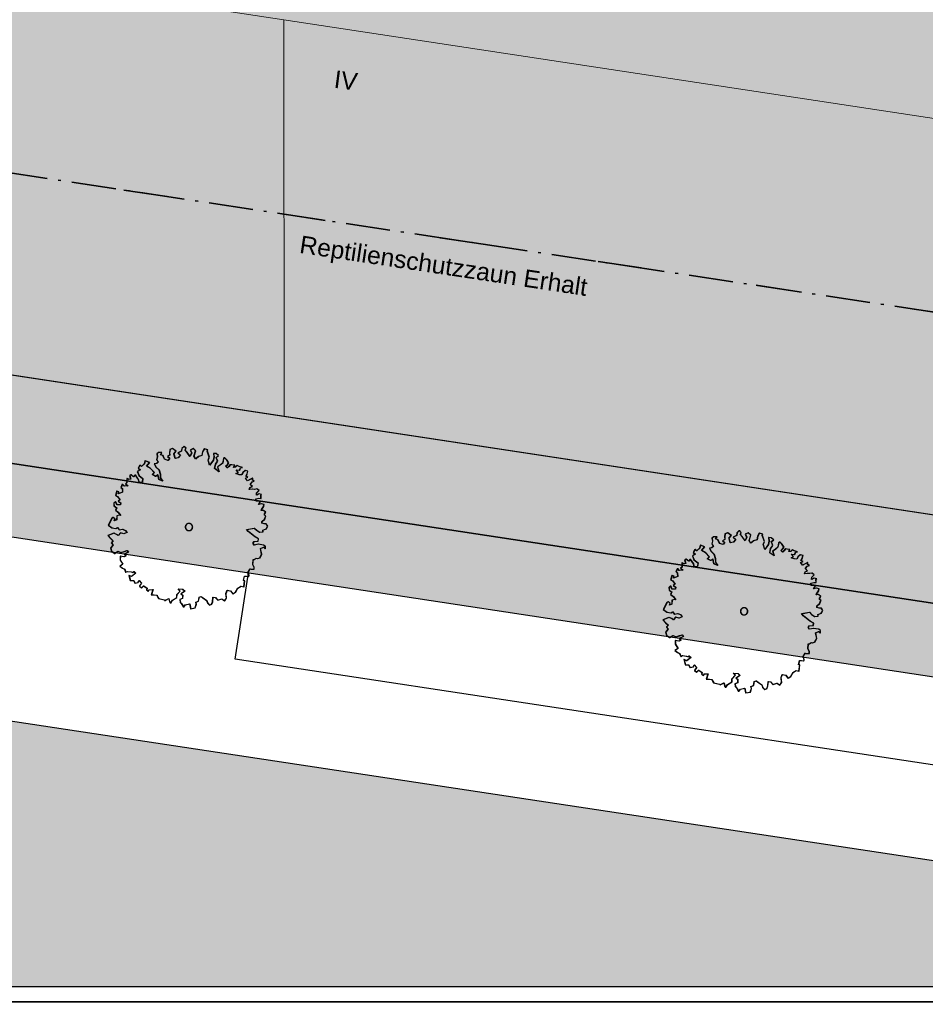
# Model space of a CAD drawing. Header units: metres. Extents: x -5203299 to 2078834, y 245743 to 5817682.
# Tile 228 of 256: x 366398 to 366429, y 5814224 to 5814258. Entities that reach past the tile are written whole.
import ezdxf

# ---------------------------------------------------------------- set-up
doc = ezdxf.new("R2010")
doc.units = ezdxf.units.M
doc.header["$LTSCALE"] = 0.5
doc.linetypes.add('grob-A0TUTQFOZ9', pattern=[11, 3, -8])
doc.linetypes.add('ISO-10 Strichpunktlinie', pattern=[4.699, 3.048, -0.762, 0.127, -0.762])
for name, color, linetype, lineweight in [('01.01_Text-Beschriftung Geschosse', 7, 'Continuous', 25), ('02.00_Gebäude-Dachlinien Neubau etc', 7, 'Continuous', 9), ('02.02_Nutzung. Gebäude-Gewerbe Neubau', 7, 'Continuous', 9), ('2D-Schatten', 7, 'Continuous', 5), ('30 -39 Baustelle- Fläche', 7, 'Continuous', 15), ('99.04_Erschließung_VP-S-Borde-Kantenstein', 7, 'Continuous', 25), ('CS_XREF_Straßenpl-Bäume', 7, 'Continuous', 25), ('Keine', 7, 'Continuous', 9)]:
    doc.layers.add(name, color=color, linetype=linetype, lineweight=lineweight)
for name, color, linetype, lineweight, true_color in [('30 -34 Innenwände- 4 Türen_Fenster', 7, 'Continuous', 15, 0x9955ff), ('99.04_Erschließung_VP-S-Borde-Begrenzungslinie-Parkstände', 1, 'Continuous', 25, 0xff0000), ('99.04_Erschließung_VP-S-Farben-Gehweg-Betonsteinpflaster', 7, 'Continuous', 25, 0xffd6a8), ('99.04_Erschließung_VP-S-Farben-Grünflächen', 7, 'Continuous', 25, 0xc2e687), ('99.04_Erschließung_VP-S-Farben-Mulde', 7, 'Continuous', 25, 0xa8ffff), ('99.04_Gleisplanung VP 02_23-EB-1236R-A-FAHRKANTE', 150, 'Continuous', 35, 0x007fff), ('S-Baum', 7, 'Continuous', 25, 0x4c994c)]:
    doc.layers.add(name, color=color, linetype=linetype, lineweight=lineweight, true_color=true_color)
doc.styles.add('Arial', font='arial.ttf')

# ---------------------------------------------------------------- blocks, each defined once
blk = doc.blocks.new('Gruppe-13')
at = {"layer": 'S-Baum', "flags": 128}
blk.add_lwpolyline([(366425.884, 5814237.619), (366425.817, 5814237.621), (366425.738, 5814237.643), (366425.74, 5814237.691), (366425.83, 5814237.776), (366425.874, 5814237.89), (366425.826, 5814237.912), (366425.828, 5814237.96), (366425.867, 5814238.018), (366425.793, 5814238.08), (366425.713, 5814238.071), (366425.726, 5814238.111), (366425.797, 5814238.216), (366425.808, 5814238.283), (366425.721, 5814238.306), (366425.624, 5814238.281), (366425.684, 5814238.386), (366425.54, 5814238.4), (366425.532, 5814238.479), (366425.631, 5814238.496), (366425.707, 5814238.493), (366425.703, 5814238.601), (366425.723, 5814238.628), (366425.636, 5814238.651), (366425.556, 5814238.606), (366425.558, 5814238.682), (366425.64, 5814238.758), (366425.563, 5814238.821), (366425.483, 5814238.803), (366425.407, 5814238.806), (366425.307, 5814238.798), (366425.33, 5814238.868), (366425.41, 5814238.902), (366425.333, 5814238.975), (366425.404, 5814239.061), (366425.473, 5814239.087), (366425.417, 5814239.117), (366425.42, 5814239.185), (366425.33, 5814239.14), (366425.241, 5814239.095), (366425.173, 5814239.185), (366425.254, 5814239.221), (366425.187, 5814239.252), (366425.23, 5814239.338), (366425.252, 5814239.425), (366425.165, 5814239.448), (366425.084, 5814239.383), (366425.042, 5814239.305), (366424.954, 5814239.308), (366424.848, 5814239.351), (366424.928, 5814239.388), (366424.852, 5814239.47), (366424.971, 5814239.466), (366425.002, 5814239.541), (366425.062, 5814239.559), (366424.955, 5814239.594), (366424.885, 5814239.624), (366424.827, 5814239.567), (366424.767, 5814239.56), (366424.798, 5814239.636), (366424.702, 5814239.65), (366424.643, 5814239.652), (366424.601, 5814239.594), (366424.552, 5814239.548), (366424.494, 5814239.598), (366424.555, 5814239.655), (366424.597, 5814239.713), (366424.532, 5814239.812), (366424.448, 5814239.902), (366424.415, 5814239.864), (366424.39, 5814239.709), (366424.3, 5814239.633), (366424.21, 5814239.579), (366424.264, 5814239.411), (366424.112, 5814239.523), (366424.145, 5814239.669), (366424.217, 5814239.774), (366424.165, 5814239.903), (366424.243, 5814239.969), (366424.158, 5814240.039), (366424.07, 5814240.042), (366424.086, 5814239.926), (366424.062, 5814239.808), (366423.941, 5814239.637), (366423.887, 5814239.814), (366423.93, 5814239.911), (366423.858, 5814240.118), (366423.871, 5814240.165), (366423.753, 5814240.2), (366423.693, 5814240.095), (366423.669, 5814239.968), (366423.56, 5814239.932), (366423.458, 5814239.848), (366423.402, 5814239.949), (366423.459, 5814240.131), (366423.374, 5814240.213), (366423.273, 5814240.157), (366423.318, 5814240.059), (366423.266, 5814239.934), (366423.163, 5814240.082), (366423.098, 5814240.155), (366423.128, 5814240.221), (366423.062, 5814240.283), (366422.983, 5814240.207), (366422.969, 5814240.119), (366422.851, 5814240.064), (366422.936, 5814239.982), (366422.854, 5814239.888), (366422.757, 5814239.863), (366422.715, 5814240.017), (366422.711, 5814240.021), (366422.785, 5814240.114), (366422.661, 5814240.206), (366422.572, 5814240.172), (366422.557, 5814240.065), (366422.565, 5814239.977), (366422.493, 5814239.929), (366422.562, 5814239.879), (366422.508, 5814239.801), (366422.385, 5814239.836), (366422.33, 5814239.966), (366422.252, 5814239.997), (366422.294, 5814240.074), (366422.178, 5814240.067), (366422.125, 5814240.021), (366422.142, 5814239.921), (366422.119, 5814239.834), (366422.167, 5814239.736), (366422.114, 5814239.69), (366422.037, 5814239.681), (366422.09, 5814239.572), (366422.194, 5814239.472), (366422.24, 5814239.324), (366422.244, 5814239.196), (366422.32, 5814239.086), (366422.194, 5814239.138), (366422.16, 5814239.307), (366422.079, 5814239.25), (366421.965, 5814239.313), (366422.036, 5814239.379), (366421.904, 5814239.519), (366421.771, 5814239.603), (366421.872, 5814239.727), (366421.718, 5814239.78), (366421.695, 5814239.684), (366421.593, 5814239.589), (366421.538, 5814239.639), (366421.483, 5814239.533), (366421.552, 5814239.474), (366421.451, 5814239.418), (366421.506, 5814239.281), (366421.638, 5814239.177), (366421.625, 5814239.05), (366421.517, 5814239.034), (366421.49, 5814239.143), (366421.379, 5814239.305), (366421.317, 5814239.236), (366421.232, 5814239.298), (366421.183, 5814239.28), (366421.218, 5814239.152), (366421.159, 5814239.145), (366421.092, 5814239.176), (366421.089, 5814239.108), (366421.087, 5814239.029), (366421.046, 5814238.994), (366421.131, 5814238.923), (366421.003, 5814238.907), (366420.938, 5814238.977), (366420.886, 5814238.872), (366420.933, 5814238.83), (366420.94, 5814238.703), (366420.799, 5814238.648), (366420.813, 5814238.719), (366420.743, 5814238.738), (366420.701, 5814238.595), (366420.768, 5814238.553), (366420.852, 5814238.443), (366420.791, 5814238.397), (366420.877, 5814238.343), (366420.866, 5814238.267), (366420.747, 5814238.271), (366420.703, 5814238.38), (366420.641, 5814238.323), (366420.649, 5814238.235), (366420.735, 5814238.172), (366420.704, 5814238.086), (366420.789, 5814238.015), (366420.873, 5814237.905), (366420.845, 5814237.917), (366420.745, 5814237.889), (366420.741, 5814237.753), (366420.66, 5814237.717), (366420.682, 5814237.784), (366420.616, 5814237.834), (366420.576, 5814237.807), (366420.451, 5814237.568), (366420.576, 5814237.476), (366420.711, 5814237.46), (366420.771, 5814237.489), (366420.825, 5814237.408), (366420.945, 5814237.432), (366421.04, 5814237.392), (366421.097, 5814237.32), (366420.988, 5814237.275), (366420.873, 5814237.308), (366420.79, 5814237.214), (366420.732, 5814237.256), (366420.646, 5814237.298), (366420.439, 5814237.215), (366420.532, 5814237.115), (366420.617, 5814237.033), (366420.558, 5814236.967), (366420.613, 5814236.898), (366420.532, 5814236.784), (366420.557, 5814236.685), (366420.671, 5814236.601), (366420.781, 5814236.677), (366420.886, 5814236.625), (366421.007, 5814236.669), (366421.095, 5814236.695), (366421.142, 5814236.636), (366421.004, 5814236.573), (366421.061, 5814236.512), (366420.989, 5814236.483), (366420.865, 5814236.507), (366420.861, 5814236.372), (366420.952, 5814236.233), (366420.854, 5814236.157), (366420.939, 5814236.094), (366421.014, 5814236.055), (366421.05, 5814235.955), (366421.111, 5814235.981), (366421.237, 5814235.96), (366421.305, 5814235.946), (366421.334, 5814235.974), (366421.4, 5814235.915), (366421.249, 5814235.801), (366421.163, 5814235.844), (366421.208, 5814235.667), (366421.324, 5814235.663), (366421.369, 5814235.573), (366421.477, 5814235.598), (366421.51, 5814235.665), (366421.595, 5814235.574), (366421.524, 5814235.48), (366421.524, 5814235.469), (366421.598, 5814235.41), (366421.668, 5814235.484), (366421.785, 5814235.404), (366421.771, 5814235.345), (366421.829, 5814235.295), (366421.859, 5814235.35), (366421.987, 5814235.357), (366421.932, 5814235.172), (366422.029, 5814235.169), (366422.128, 5814235.166), (366422.145, 5814235.109), (366422.183, 5814235.048), (366422.231, 5814235.035), (366422.385, 5814235.001), (366422.404, 5814234.973), (366422.424, 5814234.992), (366422.534, 5814235.045), (366422.558, 5814234.936), (366422.596, 5814234.887), (366422.659, 5814234.992), (366422.81, 5814235.086), (366422.813, 5814235.182), (366422.925, 5814235.306), (366422.856, 5814235.376), (366423.015, 5814235.371), (366423.089, 5814235.3), (366422.95, 5814235.206), (366423.008, 5814235.167), (366423.004, 5814235.048), (366422.915, 5814235.012), (366422.928, 5814234.915), (366422.967, 5814234.874), (366423.042, 5814234.744), (366423.104, 5814234.83), (366423.249, 5814234.865), (366423.283, 5814234.697), (366423.44, 5814234.722), (366423.484, 5814234.848), (366423.466, 5814234.917), (366423.555, 5814234.953), (366423.58, 5814235.097), (366423.648, 5814235.114), (366423.707, 5814235.073), (366423.839, 5814234.98), (366423.867, 5814234.883), (366423.933, 5814234.822), (366424.013, 5814234.85), (366424.044, 5814234.937), (366424.058, 5814235.092), (366424.137, 5814235.078), (366424.222, 5814234.987), (366424.359, 5814235.034), (366424.456, 5814234.971), (366424.518, 5814235.056), (366424.504, 5814235.224), (366424.545, 5814235.33), (366424.663, 5814235.306), (366424.736, 5814235.205), (366424.837, 5814235.261), (366424.909, 5814235.405), (366425.019, 5814235.469), (366425.117, 5814235.446), (366425.144, 5814235.66), (366425.105, 5814235.67), (366425.138, 5814235.816), (366425.198, 5814235.814), (366425.274, 5814235.803), (366425.295, 5814235.831), (366425.295, 5814235.839), (366425.262, 5814235.948), (366425.334, 5814236.064), (366425.37, 5814236.052), (366425.469, 5814236.06), (366425.471, 5814236.119), (366425.427, 5814236.217), (366425.441, 5814236.392), (366425.472, 5814236.391), (366425.542, 5814236.436), (366425.589, 5814236.426), (366425.669, 5814236.452), (366425.73, 5814236.577), (366425.689, 5814236.765), (366425.798, 5814236.81), (366425.855, 5814236.759), (366425.858, 5814236.847), (366425.792, 5814236.889), (366425.614, 5814236.915), (366425.478, 5814236.888), (366425.432, 5814236.949), (366425.473, 5814237.007), (366425.609, 5814237.022), (366425.621, 5814237.098), (366425.498, 5814237.17), (366425.27, 5814237.356), (366425.213, 5814237.426), (366425.478, 5814237.474), (366425.554, 5814237.395), (366425.66, 5814237.332), (366425.776, 5814237.339), (366425.769, 5814237.396), (366425.769, 5814237.396), (366425.887, 5814237.44), (366425.938, 5814237.538)], close=True, dxfattribs=at)
at = {"layer": 'S-Baum'}
blk.add_rational_spline([(366423.196, 5814237.388), (366422.958, 5814237.451), (366423.022, 5814237.689), (366423.259, 5814237.625), (366423.497, 5814237.562), (366423.434, 5814237.324), (366423.196, 5814237.388)], [1, 0.333333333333, 0.333333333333, 1, 0.333333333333, 0.333333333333, 1], degree=3, knots=[0, 0, 0, 0, 0.5, 0.5, 0.5, 1, 1, 1, 1], dxfattribs=at)
blk = doc.blocks.new('Gruppe-14')
at = {"layer": 'S-Baum', "flags": 128}
blk.add_lwpolyline([(366406.782, 5814240.519), (366406.714, 5814240.521), (366406.636, 5814240.544), (366406.637, 5814240.592), (366406.728, 5814240.676), (366406.771, 5814240.791), (366406.724, 5814240.812), (366406.726, 5814240.86), (366406.764, 5814240.918), (366406.69, 5814240.98), (366406.611, 5814240.972), (366406.623, 5814241.011), (366406.695, 5814241.116), (366406.705, 5814241.183), (366406.619, 5814241.206), (366406.521, 5814241.181), (366406.582, 5814241.287), (366406.438, 5814241.3), (366406.429, 5814241.38), (366406.529, 5814241.396), (366406.605, 5814241.393), (366406.6, 5814241.501), (366406.621, 5814241.529), (366406.534, 5814241.551), (366406.453, 5814241.506), (366406.456, 5814241.582), (366406.538, 5814241.659), (366406.46, 5814241.721), (366406.381, 5814241.704), (366406.304, 5814241.706), (366406.205, 5814241.698), (366406.227, 5814241.768), (366406.308, 5814241.802), (366406.231, 5814241.876), (366406.302, 5814241.961), (366406.37, 5814241.987), (366406.315, 5814242.017), (366406.317, 5814242.085), (366406.228, 5814242.04), (366406.139, 5814241.995), (366406.071, 5814242.085), (366406.151, 5814242.122), (366406.085, 5814242.152), (366406.127, 5814242.239), (366406.15, 5814242.325), (366406.063, 5814242.348), (366405.981, 5814242.283), (366405.939, 5814242.205), (366405.852, 5814242.208), (366405.745, 5814242.251), (366405.826, 5814242.288), (366405.749, 5814242.37), (366405.868, 5814242.366), (366405.899, 5814242.441), (366405.959, 5814242.459), (366405.853, 5814242.494), (366405.783, 5814242.525), (366405.724, 5814242.467), (366405.665, 5814242.461), (366405.696, 5814242.536), (366405.6, 5814242.551), (366405.541, 5814242.553), (366405.499, 5814242.495), (366405.449, 5814242.448), (366405.392, 5814242.498), (366405.453, 5814242.556), (366405.495, 5814242.614), (366405.43, 5814242.712), (366405.345, 5814242.803), (366405.313, 5814242.764), (366405.288, 5814242.609), (366405.197, 5814242.533), (366405.108, 5814242.48), (366405.162, 5814242.311), (366405.01, 5814242.424), (366405.043, 5814242.57), (366405.114, 5814242.675), (366405.062, 5814242.804), (366405.141, 5814242.869), (366405.056, 5814242.94), (366404.968, 5814242.943), (366404.984, 5814242.826), (366404.96, 5814242.708), (366404.838, 5814242.537), (366404.785, 5814242.714), (366404.828, 5814242.812), (366404.755, 5814243.018), (366404.768, 5814243.065), (366404.651, 5814243.101), (366404.59, 5814242.995), (366404.566, 5814242.869), (366404.458, 5814242.833), (366404.356, 5814242.748), (366404.3, 5814242.849), (366404.357, 5814243.031), (366404.272, 5814243.113), (366404.171, 5814243.057), (366404.216, 5814242.96), (366404.163, 5814242.834), (366404.061, 5814242.982), (366403.995, 5814243.055), (366404.026, 5814243.122), (366403.96, 5814243.183), (366403.881, 5814243.107), (366403.867, 5814243.02), (366403.749, 5814242.964), (366403.834, 5814242.882), (366403.751, 5814242.789), (366403.654, 5814242.764), (366403.612, 5814242.918), (366403.609, 5814242.921), (366403.683, 5814243.015), (366403.558, 5814243.106), (366403.469, 5814243.073), (366403.454, 5814242.966), (366403.463, 5814242.878), (366403.39, 5814242.829), (366403.459, 5814242.779), (366403.406, 5814242.701), (366403.283, 5814242.737), (366403.228, 5814242.866), (366403.149, 5814242.897), (366403.192, 5814242.975), (366403.075, 5814242.967), (366403.023, 5814242.921), (366403.039, 5814242.821), (366403.016, 5814242.734), (366403.064, 5814242.637), (366403.012, 5814242.59), (366402.935, 5814242.582), (366402.988, 5814242.472), (366403.092, 5814242.373), (366403.138, 5814242.224), (366403.142, 5814242.096), (366403.218, 5814241.986), (366403.092, 5814242.039), (366403.058, 5814242.207), (366402.977, 5814242.15), (366402.863, 5814242.213), (366402.933, 5814242.279), (366402.802, 5814242.419), (366402.669, 5814242.503), (366402.769, 5814242.627), (366402.616, 5814242.68), (366402.592, 5814242.585), (366402.49, 5814242.489), (366402.435, 5814242.539), (366402.381, 5814242.433), (366402.45, 5814242.375), (366402.349, 5814242.319), (366402.403, 5814242.181), (366402.536, 5814242.077), (366402.523, 5814241.951), (366402.415, 5814241.934), (366402.387, 5814242.043), (366402.277, 5814242.205), (366402.215, 5814242.136), (366402.129, 5814242.199), (366402.081, 5814242.181), (366402.116, 5814242.052), (366402.056, 5814242.046), (366401.989, 5814242.076), (366401.987, 5814242.008), (366401.984, 5814241.929), (366401.944, 5814241.894), (366402.029, 5814241.823), (366401.901, 5814241.808), (366401.835, 5814241.878), (366401.784, 5814241.772), (366401.83, 5814241.731), (366401.837, 5814241.603), (366401.697, 5814241.549), (366401.711, 5814241.619), (366401.641, 5814241.638), (366401.599, 5814241.495), (366401.665, 5814241.453), (366401.749, 5814241.343), (366401.688, 5814241.297), (366401.774, 5814241.243), (366401.763, 5814241.167), (366401.645, 5814241.171), (366401.6, 5814241.28), (366401.539, 5814241.223), (366401.547, 5814241.135), (366401.633, 5814241.073), (366401.601, 5814240.986), (366401.687, 5814240.915), (366401.771, 5814240.805), (366401.743, 5814240.817), (366401.643, 5814240.789), (366401.638, 5814240.654), (366401.558, 5814240.617), (366401.58, 5814240.684), (366401.514, 5814240.734), (366401.473, 5814240.707), (366401.349, 5814240.468), (366401.473, 5814240.376), (366401.609, 5814240.36), (366401.669, 5814240.39), (366401.723, 5814240.308), (366401.842, 5814240.333), (366401.937, 5814240.293), (366401.994, 5814240.22), (366401.885, 5814240.176), (366401.77, 5814240.208), (366401.688, 5814240.114), (366401.63, 5814240.156), (366401.544, 5814240.199), (366401.337, 5814240.115), (366401.43, 5814240.016), (366401.515, 5814239.934), (366401.456, 5814239.868), (366401.51, 5814239.798), (366401.43, 5814239.685), (366401.455, 5814239.585), (366401.568, 5814239.502), (366401.678, 5814239.577), (366401.784, 5814239.526), (366401.904, 5814239.57), (366401.993, 5814239.595), (366402.039, 5814239.537), (366401.901, 5814239.474), (366401.958, 5814239.412), (366401.887, 5814239.383), (366401.763, 5814239.407), (366401.758, 5814239.272), (366401.85, 5814239.133), (366401.751, 5814239.057), (366401.837, 5814238.995), (366401.912, 5814238.955), (366401.948, 5814238.855), (366402.008, 5814238.881), (366402.135, 5814238.86), (366402.202, 5814238.847), (366402.232, 5814238.874), (366402.298, 5814238.815), (366402.147, 5814238.701), (366402.06, 5814238.744), (366402.105, 5814238.567), (366402.221, 5814238.563), (366402.266, 5814238.474), (366402.375, 5814238.498), (366402.408, 5814238.565), (366402.493, 5814238.475), (366402.422, 5814238.381), (366402.421, 5814238.369), (366402.496, 5814238.31), (366402.566, 5814238.384), (366402.682, 5814238.304), (366402.669, 5814238.245), (366402.727, 5814238.195), (366402.757, 5814238.251), (366402.884, 5814238.258), (366402.83, 5814238.073), (366402.926, 5814238.069), (366403.025, 5814238.066), (366403.043, 5814238.009), (366403.081, 5814237.948), (366403.128, 5814237.935), (366403.283, 5814237.902), (366403.302, 5814237.873), (366403.322, 5814237.892), (366403.431, 5814237.945), (366403.456, 5814237.836), (366403.494, 5814237.787), (366403.557, 5814237.892), (366403.707, 5814237.986), (366403.711, 5814238.082), (366403.822, 5814238.206), (366403.754, 5814238.276), (366403.912, 5814238.271), (366403.986, 5814238.2), (366403.847, 5814238.106), (366403.905, 5814238.067), (366403.901, 5814237.949), (366403.812, 5814237.912), (366403.826, 5814237.815), (366403.864, 5814237.775), (366403.939, 5814237.645), (366404.001, 5814237.73), (366404.147, 5814237.765), (366404.181, 5814237.597), (366404.337, 5814237.623), (366404.381, 5814237.748), (366404.364, 5814237.817), (366404.453, 5814237.854), (366404.478, 5814237.997), (366404.546, 5814238.015), (366404.604, 5814237.973), (366404.737, 5814237.881), (366404.765, 5814237.784), (366404.83, 5814237.722), (366404.911, 5814237.75), (366404.942, 5814237.837), (366404.956, 5814237.992), (366405.034, 5814237.978), (366405.119, 5814237.888), (366405.257, 5814237.934), (366405.353, 5814237.871), (366405.416, 5814237.957), (366405.402, 5814238.124), (366405.442, 5814238.23), (366405.56, 5814238.206), (366405.633, 5814238.105), (366405.734, 5814238.161), (366405.807, 5814238.306), (366405.917, 5814238.37), (366406.015, 5814238.347), (366406.042, 5814238.561), (366406.003, 5814238.571), (366406.036, 5814238.717), (366406.095, 5814238.715), (366406.171, 5814238.703), (366406.192, 5814238.731), (366406.192, 5814238.74), (366406.159, 5814238.848), (366406.231, 5814238.965), (366406.268, 5814238.952), (366406.367, 5814238.96), (366406.369, 5814239.019), (366406.324, 5814239.117), (366406.338, 5814239.292), (366406.37, 5814239.291), (366406.439, 5814239.337), (366406.487, 5814239.326), (366406.567, 5814239.352), (366406.628, 5814239.477), (366406.586, 5814239.665), (366406.695, 5814239.71), (366406.753, 5814239.66), (366406.756, 5814239.747), (366406.689, 5814239.789), (366406.512, 5814239.815), (366406.375, 5814239.789), (366406.329, 5814239.85), (366406.371, 5814239.908), (366406.507, 5814239.923), (366406.518, 5814239.999), (366406.396, 5814240.071), (366406.167, 5814240.257), (366406.11, 5814240.327), (366406.375, 5814240.374), (366406.452, 5814240.295), (366406.557, 5814240.232), (366406.673, 5814240.24), (366406.667, 5814240.296), (366406.667, 5814240.296), (366406.784, 5814240.341), (366406.836, 5814240.438)], close=True, dxfattribs=at)
at = {"layer": 'S-Baum'}
blk.add_rational_spline([(366404.093, 5814240.288), (366403.855, 5814240.352), (366403.919, 5814240.589), (366404.157, 5814240.526), (366404.395, 5814240.462), (366404.331, 5814240.224), (366404.093, 5814240.288)], [1, 0.333333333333, 0.333333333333, 1, 0.333333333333, 0.333333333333, 1], degree=3, knots=[0, 0, 0, 0, 0.5, 0.5, 0.5, 1, 1, 1, 1], dxfattribs=at)
blk = doc.blocks.new('_25-01-10_187 KRA_CS_LP4_Außenanlagenplan (3D)')
at = {"layer": 'CS_XREF_Straßenpl-Bäume'}
for name in ['Gruppe-14', 'Gruppe-13']:
    blk.add_blockref(name, (0, 0), dxfattribs=at)
blk = doc.blocks.new('Gruppe-458')
at = {"layer": 'S-Baum', "flags": 128}
blk.add_lwpolyline([(-166.927, 31.911), (-166.995, 31.913), (-167.073, 31.936), (-167.072, 31.984), (-166.981, 32.068), (-166.937, 32.183), (-166.985, 32.204), (-166.983, 32.252), (-166.944, 32.31), (-167.019, 32.372), (-167.098, 32.364), (-167.086, 32.403), (-167.014, 32.508), (-167.003, 32.575), (-167.09, 32.598), (-167.187, 32.573), (-167.127, 32.679), (-167.271, 32.692), (-167.28, 32.772), (-167.18, 32.788), (-167.104, 32.785), (-167.109, 32.893), (-167.088, 32.921), (-167.175, 32.943), (-167.256, 32.898), (-167.253, 32.974), (-167.171, 33.051), (-167.248, 33.113), (-167.328, 33.096), (-167.405, 33.098), (-167.504, 33.09), (-167.482, 33.16), (-167.401, 33.194), (-167.478, 33.268), (-167.407, 33.353), (-167.338, 33.379), (-167.394, 33.409), (-167.392, 33.477), (-167.481, 33.432), (-167.57, 33.387), (-167.638, 33.477), (-167.557, 33.514), (-167.624, 33.544), (-167.582, 33.631), (-167.559, 33.717), (-167.646, 33.74), (-167.727, 33.675), (-167.77, 33.597), (-167.857, 33.6), (-167.963, 33.644), (-167.883, 33.68), (-167.959, 33.762), (-167.841, 33.758), (-167.81, 33.834), (-167.75, 33.851), (-167.856, 33.886), (-167.926, 33.917), (-167.984, 33.859), (-168.044, 33.853), (-168.013, 33.928), (-168.109, 33.943), (-168.168, 33.945), (-168.21, 33.887), (-168.26, 33.84), (-168.317, 33.89), (-168.256, 33.948), (-168.214, 34.006), (-168.279, 34.104), (-168.364, 34.195), (-168.396, 34.156), (-168.421, 34.001), (-168.511, 33.925), (-168.601, 33.872), (-168.547, 33.703), (-168.699, 33.816), (-168.666, 33.962), (-168.594, 34.067), (-168.647, 34.196), (-168.568, 34.261), (-168.653, 34.332), (-168.741, 34.335), (-168.725, 34.218), (-168.749, 34.1), (-168.871, 33.929), (-168.924, 34.106), (-168.881, 34.204), (-168.954, 34.41), (-168.941, 34.457), (-169.058, 34.493), (-169.118, 34.387), (-169.143, 34.261), (-169.251, 34.225), (-169.353, 34.14), (-169.409, 34.241), (-169.352, 34.423), (-169.437, 34.505), (-169.538, 34.449), (-169.493, 34.352), (-169.546, 34.226), (-169.648, 34.374), (-169.714, 34.447), (-169.683, 34.514), (-169.749, 34.575), (-169.828, 34.499), (-169.842, 34.412), (-169.96, 34.356), (-169.875, 34.274), (-169.958, 34.181), (-170.055, 34.156), (-170.097, 34.31), (-170.1, 34.313), (-170.026, 34.407), (-170.151, 34.499), (-170.239, 34.465), (-170.254, 34.358), (-170.246, 34.27), (-170.318, 34.221), (-170.249, 34.171), (-170.303, 34.093), (-170.426, 34.129), (-170.481, 34.258), (-170.56, 34.289), (-170.517, 34.367), (-170.634, 34.359), (-170.686, 34.313), (-170.67, 34.213), (-170.692, 34.126), (-170.645, 34.029), (-170.697, 33.982), (-170.774, 33.974), (-170.721, 33.864), (-170.617, 33.765), (-170.571, 33.616), (-170.567, 33.489), (-170.491, 33.378), (-170.617, 33.431), (-170.651, 33.599), (-170.732, 33.542), (-170.846, 33.605), (-170.776, 33.671), (-170.907, 33.811), (-171.04, 33.895), (-170.939, 34.019), (-171.093, 34.072), (-171.116, 33.977), (-171.219, 33.881), (-171.274, 33.931), (-171.328, 33.826), (-171.259, 33.767), (-171.36, 33.711), (-171.306, 33.573), (-171.173, 33.469), (-171.186, 33.343), (-171.294, 33.326), (-171.322, 33.435), (-171.432, 33.597), (-171.494, 33.528), (-171.58, 33.591), (-171.628, 33.573), (-171.593, 33.444), (-171.653, 33.438), (-171.72, 33.468), (-171.722, 33.4), (-171.724, 33.321), (-171.765, 33.286), (-171.68, 33.215), (-171.808, 33.2), (-171.873, 33.27), (-171.925, 33.164), (-171.878, 33.123), (-171.871, 32.995), (-172.012, 32.941), (-171.998, 33.011), (-172.068, 33.03), (-172.11, 32.887), (-172.043, 32.845), (-171.959, 32.735), (-172.02, 32.689), (-171.935, 32.635), (-171.946, 32.559), (-172.064, 32.563), (-172.109, 32.672), (-172.17, 32.615), (-172.162, 32.527), (-172.076, 32.465), (-172.107, 32.378), (-172.022, 32.307), (-171.938, 32.197), (-171.966, 32.209), (-172.066, 32.181), (-172.071, 32.046), (-172.151, 32.009), (-172.129, 32.076), (-172.195, 32.126), (-172.236, 32.099), (-172.36, 31.86), (-172.236, 31.768), (-172.1, 31.752), (-172.04, 31.782), (-171.986, 31.701), (-171.866, 31.725), (-171.772, 31.685), (-171.715, 31.612), (-171.824, 31.568), (-171.939, 31.6), (-172.021, 31.506), (-172.079, 31.548), (-172.165, 31.591), (-172.372, 31.507), (-172.279, 31.408), (-172.194, 31.326), (-172.253, 31.26), (-172.199, 31.19), (-172.279, 31.077), (-172.254, 30.977), (-172.141, 30.894), (-172.031, 30.969), (-171.925, 30.918), (-171.805, 30.962), (-171.716, 30.987), (-171.67, 30.929), (-171.808, 30.866), (-171.75, 30.804), (-171.822, 30.775), (-171.946, 30.799), (-171.95, 30.664), (-171.859, 30.525), (-171.958, 30.449), (-171.872, 30.387), (-171.797, 30.347), (-171.761, 30.247), (-171.7, 30.273), (-171.574, 30.252), (-171.506, 30.239), (-171.477, 30.266), (-171.411, 30.207), (-171.562, 30.093), (-171.649, 30.136), (-171.604, 29.959), (-171.488, 29.955), (-171.443, 29.866), (-171.334, 29.89), (-171.301, 29.957), (-171.216, 29.867), (-171.287, 29.773), (-171.288, 29.762), (-171.213, 29.702), (-171.143, 29.776), (-171.027, 29.696), (-171.04, 29.637), (-170.982, 29.587), (-170.952, 29.643), (-170.824, 29.65), (-170.879, 29.465), (-170.783, 29.461), (-170.684, 29.458), (-170.666, 29.401), (-170.628, 29.34), (-170.581, 29.327), (-170.426, 29.294), (-170.407, 29.265), (-170.387, 29.284), (-170.277, 29.337), (-170.253, 29.228), (-170.215, 29.179), (-170.152, 29.284), (-170.002, 29.378), (-169.998, 29.474), (-169.887, 29.598), (-169.955, 29.668), (-169.797, 29.663), (-169.723, 29.592), (-169.862, 29.498), (-169.803, 29.459), (-169.808, 29.341), (-169.897, 29.304), (-169.883, 29.207), (-169.845, 29.167), (-169.77, 29.037), (-169.707, 29.122), (-169.562, 29.157), (-169.528, 28.989), (-169.371, 29.015), (-169.328, 29.141), (-169.345, 29.209), (-169.256, 29.246), (-169.231, 29.389), (-169.163, 29.407), (-169.105, 29.365), (-168.972, 29.273), (-168.944, 29.176), (-168.878, 29.114), (-168.798, 29.142), (-168.767, 29.229), (-168.753, 29.384), (-168.674, 29.37), (-168.59, 29.28), (-168.452, 29.326), (-168.355, 29.263), (-168.293, 29.349), (-168.307, 29.516), (-168.267, 29.622), (-168.149, 29.598), (-168.076, 29.497), (-167.975, 29.553), (-167.902, 29.698), (-167.792, 29.762), (-167.694, 29.739), (-167.667, 29.953), (-167.706, 29.963), (-167.673, 30.109), (-167.614, 30.107), (-167.538, 30.095), (-167.517, 30.123), (-167.516, 30.132), (-167.55, 30.24), (-167.478, 30.357), (-167.441, 30.344), (-167.342, 30.352), (-167.34, 30.411), (-167.385, 30.509), (-167.37, 30.684), (-167.339, 30.683), (-167.27, 30.729), (-167.222, 30.719), (-167.142, 30.744), (-167.081, 30.869), (-167.123, 31.057), (-167.014, 31.102), (-166.956, 31.052), (-166.953, 31.139), (-167.02, 31.181), (-167.197, 31.207), (-167.334, 31.181), (-167.38, 31.242), (-167.338, 31.3), (-167.202, 31.315), (-167.191, 31.391), (-167.313, 31.463), (-167.541, 31.649), (-167.599, 31.719), (-167.334, 31.766), (-167.257, 31.687), (-167.152, 31.624), (-167.035, 31.632), (-167.042, 31.688), (-167.042, 31.688), (-166.924, 31.733), (-166.873, 31.83)], close=True, dxfattribs=at)
at = {"layer": 'S-Baum'}
blk.add_rational_spline([(-169.616, 31.68), (-169.853, 31.744), (-169.79, 31.981), (-169.552, 31.918), (-169.314, 31.854), (-169.378, 31.616), (-169.616, 31.68)], [1, 0.333333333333, 0.333333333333, 1, 0.333333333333, 0.333333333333, 1], degree=3, knots=[0, 0, 0, 0, 0.5, 0.5, 0.5, 1, 1, 1, 1], dxfattribs=at)
blk = doc.blocks.new('Gruppe-459')
at = {"layer": 'S-Baum', "flags": 128}
blk.add_lwpolyline([(-186.029, 34.811), (-186.097, 34.813), (-186.176, 34.836), (-186.174, 34.884), (-186.083, 34.969), (-186.04, 35.083), (-186.087, 35.104), (-186.086, 35.153), (-186.047, 35.211), (-186.121, 35.273), (-186.201, 35.264), (-186.188, 35.303), (-186.117, 35.408), (-186.106, 35.476), (-186.193, 35.498), (-186.29, 35.473), (-186.23, 35.579), (-186.374, 35.592), (-186.382, 35.672), (-186.283, 35.688), (-186.206, 35.686), (-186.211, 35.793), (-186.19, 35.821), (-186.277, 35.844), (-186.358, 35.798), (-186.356, 35.875), (-186.274, 35.951), (-186.351, 36.013), (-186.431, 35.996), (-186.507, 35.999), (-186.606, 35.991), (-186.584, 36.061), (-186.504, 36.095), (-186.58, 36.168), (-186.51, 36.253), (-186.441, 36.279), (-186.496, 36.309), (-186.494, 36.377), (-186.583, 36.332), (-186.673, 36.287), (-186.74, 36.377), (-186.66, 36.414), (-186.727, 36.445), (-186.684, 36.531), (-186.661, 36.618), (-186.748, 36.64), (-186.83, 36.575), (-186.872, 36.498), (-186.96, 36.501), (-187.066, 36.544), (-186.985, 36.581), (-187.062, 36.662), (-186.943, 36.658), (-186.912, 36.734), (-186.852, 36.752), (-186.959, 36.786), (-187.028, 36.817), (-187.087, 36.759), (-187.147, 36.753), (-187.116, 36.828), (-187.211, 36.843), (-187.271, 36.845), (-187.312, 36.787), (-187.362, 36.74), (-187.42, 36.791), (-187.358, 36.848), (-187.317, 36.906), (-187.381, 37.004), (-187.466, 37.095), (-187.499, 37.056), (-187.524, 36.902), (-187.614, 36.825), (-187.703, 36.772), (-187.65, 36.603), (-187.802, 36.716), (-187.768, 36.862), (-187.697, 36.967), (-187.749, 37.096), (-187.67, 37.161), (-187.756, 37.232), (-187.843, 37.235), (-187.828, 37.118), (-187.851, 37), (-187.973, 36.829), (-188.027, 37.006), (-187.984, 37.104), (-188.056, 37.31), (-188.043, 37.358), (-188.161, 37.393), (-188.221, 37.287), (-188.245, 37.161), (-188.354, 37.125), (-188.456, 37.041), (-188.512, 37.142), (-188.455, 37.324), (-188.54, 37.406), (-188.64, 37.35), (-188.596, 37.252), (-188.648, 37.126), (-188.751, 37.274), (-188.816, 37.347), (-188.785, 37.414), (-188.851, 37.476), (-188.93, 37.399), (-188.945, 37.312), (-189.063, 37.256), (-188.978, 37.174), (-189.06, 37.081), (-189.157, 37.056), (-189.199, 37.21), (-189.203, 37.213), (-189.129, 37.307), (-189.253, 37.399), (-189.342, 37.365), (-189.357, 37.258), (-189.348, 37.17), (-189.421, 37.122), (-189.352, 37.071), (-189.405, 36.994), (-189.529, 37.029), (-189.584, 37.158), (-189.662, 37.189), (-189.62, 37.267), (-189.736, 37.26), (-189.789, 37.213), (-189.772, 37.114), (-189.795, 37.027), (-189.747, 36.929), (-189.8, 36.883), (-189.876, 36.874), (-189.824, 36.765), (-189.719, 36.665), (-189.674, 36.516), (-189.669, 36.389), (-189.594, 36.279), (-189.719, 36.331), (-189.753, 36.499), (-189.835, 36.442), (-189.948, 36.506), (-189.878, 36.571), (-190.009, 36.711), (-190.142, 36.795), (-190.042, 36.919), (-190.196, 36.972), (-190.219, 36.877), (-190.321, 36.781), (-190.376, 36.831), (-190.431, 36.726), (-190.362, 36.667), (-190.463, 36.611), (-190.408, 36.473), (-190.276, 36.37), (-190.288, 36.243), (-190.397, 36.227), (-190.424, 36.335), (-190.535, 36.497), (-190.596, 36.429), (-190.682, 36.491), (-190.731, 36.473), (-190.695, 36.344), (-190.755, 36.338), (-190.822, 36.368), (-190.824, 36.301), (-190.827, 36.221), (-190.868, 36.186), (-190.782, 36.115), (-190.91, 36.1), (-190.976, 36.17), (-191.028, 36.064), (-190.981, 36.023), (-190.974, 35.895), (-191.114, 35.841), (-191.101, 35.911), (-191.171, 35.93), (-191.212, 35.788), (-191.146, 35.746), (-191.062, 35.635), (-191.123, 35.589), (-191.037, 35.535), (-191.048, 35.459), (-191.167, 35.463), (-191.211, 35.572), (-191.273, 35.515), (-191.264, 35.427), (-191.179, 35.365), (-191.21, 35.278), (-191.125, 35.207), (-191.041, 35.097), (-191.068, 35.109), (-191.168, 35.082), (-191.173, 34.946), (-191.254, 34.909), (-191.231, 34.976), (-191.298, 35.027), (-191.338, 35), (-191.462, 34.761), (-191.338, 34.669), (-191.203, 34.653), (-191.142, 34.682), (-191.089, 34.601), (-190.969, 34.625), (-190.874, 34.585), (-190.817, 34.512), (-190.926, 34.468), (-191.041, 34.5), (-191.123, 34.407), (-191.181, 34.448), (-191.268, 34.491), (-191.474, 34.407), (-191.381, 34.308), (-191.297, 34.226), (-191.355, 34.16), (-191.301, 34.09), (-191.381, 33.977), (-191.356, 33.877), (-191.243, 33.794), (-191.133, 33.87), (-191.027, 33.818), (-190.907, 33.862), (-190.818, 33.887), (-190.772, 33.829), (-190.91, 33.766), (-190.853, 33.704), (-190.925, 33.676), (-191.048, 33.7), (-191.053, 33.564), (-190.961, 33.425), (-191.06, 33.349), (-190.975, 33.287), (-190.899, 33.248), (-190.863, 33.147), (-190.803, 33.174), (-190.676, 33.152), (-190.609, 33.139), (-190.58, 33.166), (-190.514, 33.107), (-190.665, 32.994), (-190.751, 33.036), (-190.706, 32.859), (-190.59, 32.855), (-190.545, 32.766), (-190.437, 32.791), (-190.403, 32.857), (-190.319, 32.767), (-190.39, 32.673), (-190.39, 32.662), (-190.316, 32.603), (-190.245, 32.677), (-190.129, 32.596), (-190.142, 32.537), (-190.085, 32.487), (-190.054, 32.543), (-189.927, 32.55), (-189.981, 32.365), (-189.885, 32.362), (-189.786, 32.358), (-189.768, 32.301), (-189.731, 32.24), (-189.683, 32.228), (-189.529, 32.194), (-189.51, 32.165), (-189.489, 32.184), (-189.38, 32.237), (-189.355, 32.129), (-189.317, 32.079), (-189.254, 32.185), (-189.104, 32.279), (-189.101, 32.375), (-188.989, 32.498), (-189.057, 32.568), (-188.899, 32.563), (-188.825, 32.493), (-188.964, 32.398), (-188.906, 32.36), (-188.91, 32.241), (-188.999, 32.204), (-188.985, 32.108), (-188.947, 32.067), (-188.872, 31.937), (-188.81, 32.023), (-188.664, 32.057), (-188.63, 31.889), (-188.474, 31.915), (-188.43, 32.041), (-188.447, 32.109), (-188.358, 32.146), (-188.334, 32.289), (-188.265, 32.307), (-188.207, 32.265), (-188.075, 32.173), (-188.047, 32.076), (-187.981, 32.014), (-187.901, 32.043), (-187.869, 32.129), (-187.856, 32.284), (-187.777, 32.27), (-187.692, 32.18), (-187.555, 32.226), (-187.458, 32.163), (-187.395, 32.249), (-187.41, 32.416), (-187.369, 32.523), (-187.251, 32.499), (-187.178, 32.397), (-187.077, 32.453), (-187.004, 32.598), (-186.895, 32.662), (-186.796, 32.639), (-186.769, 32.853), (-186.809, 32.863), (-186.775, 33.009), (-186.716, 33.007), (-186.64, 32.996), (-186.619, 33.023), (-186.619, 33.032), (-186.652, 33.14), (-186.58, 33.257), (-186.544, 33.244), (-186.444, 33.252), (-186.442, 33.312), (-186.487, 33.409), (-186.473, 33.584), (-186.442, 33.583), (-186.372, 33.629), (-186.324, 33.619), (-186.244, 33.644), (-186.183, 33.77), (-186.225, 33.958), (-186.116, 34.002), (-186.058, 33.952), (-186.055, 34.04), (-186.122, 34.081), (-186.299, 34.107), (-186.436, 34.081), (-186.482, 34.142), (-186.441, 34.2), (-186.304, 34.215), (-186.293, 34.291), (-186.415, 34.363), (-186.644, 34.549), (-186.701, 34.619), (-186.436, 34.666), (-186.36, 34.587), (-186.254, 34.524), (-186.138, 34.532), (-186.144, 34.589), (-186.144, 34.589), (-186.027, 34.633), (-185.975, 34.73)], close=True, dxfattribs=at)
at = {"layer": 'S-Baum'}
blk.add_rational_spline([(-188.718, 34.58), (-188.956, 34.644), (-188.892, 34.882), (-188.654, 34.818), (-188.416, 34.754), (-188.48, 34.516), (-188.718, 34.58)], [1, 0.333333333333, 0.333333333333, 1, 0.333333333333, 0.333333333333, 1], degree=3, knots=[0, 0, 0, 0, 0.5, 0.5, 0.5, 1, 1, 1, 1], dxfattribs=at)
blk = doc.blocks.new('_23-07-06_Massenplan_TB_Weiterführende Schule (3D)')
at = {"layer": '02.02_Nutzung. Gebäude-Gewerbe Neubau', "linetype": 'Continuous', "lineweight": 0}
for points in [[(-193.915, 53.448), (-193.941, 78.86), (-171.44, 78.881), (-171.451, 92.381), (-207.451, 92.351), (-207.409, 41.839), (-185.406, 38.499), (-185.418, 52.158)], [(-115.411, 43.928), (-131.126, 43.915), (-137.412, 44.869), (-185.418, 52.158), (-185.406, 38.499), (-132.138, 30.414), (-115.399, 30.428)]]:
    blk.add_hatch(color=9, dxfattribs=at).paths.add_polyline_path(points)
at = {"layer": '2D-Schatten', "linetype": 'Continuous', "lineweight": 0, "transparency": 33554457}
blk.add_hatch(color=7, dxfattribs=at).paths.add_polyline_path([(-193.941, 78.86), (-191.818, 78.862), (-191.818, 55.771), (-185.42, 54.713), (-185.432, 68.869), (-183.309, 68.871), (-183.299, 56.723), (-137.416, 49.757), (-137.414, 47.184), (-130.15, 45.95), (-115.412, 45.95), (-115.418, 52.928), (-137.418, 52.91), (-135.297, 55.031), (-113.297, 55.05), (-113.291, 48.169), (-111.168, 48.171), (-111.157, 34.671), (-115.399, 30.428), (-115.411, 43.928), (-131.126, 43.915), (-185.418, 52.158), (-185.418, 52.158), (-193.915, 53.448)])
at = {"layer": '99.04_Erschließung_VP-S-Farben-Gehweg-Betonsteinpflaster', "linetype": 'Continuous', "lineweight": 0, "true_color": 0xffd6a8}
h = blk.add_hatch(color=41, dxfattribs=at)
edge = h.paths.add_edge_path()
edge.add_line((-110.137, 30.4), (-132.045, 30.4))
edge.add_line((-132.045, 30.4), (-219.411, 43.661))
edge.add_line((-219.411, 43.661), (-219.408, 40.626))
edge.add_line((-219.408, 40.626), (-119.102, 25.401))
edge.add_arc((-112.461, 69.15), 44.25, 261.3692, 270)
edge.add_line((-112.461, 24.9), (-110.137, 24.9))
edge.add_line((-110.137, 24.9), (-110.137, 30.4))
at = {"layer": '99.04_Erschließung_VP-S-Farben-Grünflächen', "linetype": 'Continuous', "lineweight": 0, "true_color": 0xc2e687}
blk.add_hatch(color=71, dxfattribs=at).paths.add_polyline_path([(-204.387, 29.462), (-204.387, 18.888), (-110.137, 18.888), (-110.137, 19.15), (-136.225, 19.15)])
at = {"layer": '99.04_Erschließung_VP-S-Farben-Mulde', "linetype": 'Continuous', "lineweight": 0, "true_color": 0xa8ffff}
h = blk.add_hatch(color=131, dxfattribs=at)
edge = h.paths.add_edge_path()
edge.add_line((-219.408, 40.626), (-219.406, 38.097))
edge.add_line((-219.406, 38.097), (-119.477, 22.929))
edge.add_arc((-112.461, 69.15), 46.75, 261.3692, 270)
edge.add_line((-112.461, 22.4), (-110.137, 22.4))
edge.add_line((-110.137, 22.4), (-110.137, 24.9))
edge.add_line((-110.137, 24.9), (-112.461, 24.9))
edge.add_line((-112.461, 24.9), (-112.461, 24.9))
edge.add_arc((-112.428, 69.59), 44.69, 261.4117, 269.9574, ccw=False)
edge.add_line((-119.102, 25.401), (-119.102, 25.401))
edge.add_line((-119.102, 25.401), (-219.408, 40.626))
h = blk.add_hatch(color=131, dxfattribs=at)
edge = h.paths.add_edge_path()
edge.add_line((-219.408, 40.626), (-219.406, 38.097))
edge.add_line((-219.406, 38.097), (-119.477, 22.929))
edge.add_arc((-112.461, 69.15), 46.75, 261.3692, 270)
edge.add_line((-112.461, 22.4), (-110.137, 22.4))
edge.add_line((-110.137, 22.4), (-110.137, 24.9))
edge.add_line((-110.137, 24.9), (-112.461, 24.9))
edge.add_arc((-112.428, 69.59), 44.69, 261.4117, 269.9574, ccw=False)
edge.add_line((-119.102, 25.401), (-219.408, 40.626))
at = {"layer": '02.00_Gebäude-Dachlinien Neubau etc', "flags": 128}
blk.add_lwpolyline([(-171.44, 78.881), (-193.941, 78.86), (-193.915, 53.448), (-185.418, 52.158)], dxfattribs=at)
at = {"layer": '02.02_Nutzung. Gebäude-Gewerbe Neubau', "flags": 128}
for points in [[(-193.915, 53.448), (-193.941, 78.86), (-171.44, 78.881), (-171.451, 92.381), (-207.451, 92.351), (-207.409, 41.839), (-185.406, 38.499), (-185.418, 52.158)], [(-115.411, 43.928), (-131.126, 43.915), (-137.412, 44.869), (-185.418, 52.158), (-185.406, 38.499), (-132.138, 30.414), (-115.399, 30.428)]]:
    blk.add_lwpolyline(points, close=True, dxfattribs=at)
at = {"layer": '99.04_Erschließung_VP-S-Borde-Begrenzungslinie-Parkstände'}
for p, q in [((-187.089, 30.158), (-186.639, 33.124)), ((-142.599, 23.405), (-187.089, 30.158))]:
    blk.add_line(p, q, dxfattribs=at)
at = {"layer": '99.04_Erschließung_VP-S-Borde-Kantenstein', "lineweight": 9}
for p, q in [((-132.045, 30.4), (-219.411, 43.661)), ((-119.102, 25.401), (-219.408, 40.626))]:
    blk.add_line(p, q, dxfattribs=at)
at = {"layer": '99.04_Erschließung_VP-S-Farben-Gehweg-Betonsteinpflaster', "flags": 128}
blk.add_lwpolyline([(-110.137, 30.4), (-132.045, 30.4), (-219.411, 43.661), (-219.408, 40.626), (-119.102, 25.401, 0.037677), (-112.461, 24.9), (-110.137, 24.9)], format="xyb", close=True, dxfattribs=at)
at = {"layer": '99.04_Erschließung_VP-S-Farben-Grünflächen', "flags": 128}
blk.add_lwpolyline([(-204.387, 29.462), (-204.387, 18.888), (-110.137, 18.888), (-110.137, 19.15), (-136.225, 19.15)], close=True, dxfattribs=at)
at = {"layer": '99.04_Erschließung_VP-S-Farben-Mulde', "flags": 128}
for points in [[(-219.408, 40.626), (-219.406, 38.097), (-119.477, 22.929, 0.037677), (-112.461, 22.4), (-110.137, 22.4), (-110.137, 24.9), (-112.461, 24.9), (-112.461, 24.9, -0.037305), (-119.102, 25.401), (-119.102, 25.401)], [(-219.408, 40.626), (-219.406, 38.097), (-119.477, 22.929, 0.037677), (-112.461, 22.4), (-110.137, 22.4), (-110.137, 24.9), (-112.461, 24.9, -0.037305), (-119.102, 25.401)]]:
    blk.add_lwpolyline(points, format="xyb", close=True, dxfattribs=at)
at = {"layer": '99.04_Gleisplanung VP 02_23-EB-1236R-A-FAHRKANTE', "flags": 128}
blk.add_lwpolyline([(563.016, 18.313), (-195.633, 18.362), (-195.633, 18.362, -0.005965), (-243.325, 18.934), (-544.406, 26.139)], format="xyb", dxfattribs=at)
at = {"layer": 'S-Baum'}
for name in ['Gruppe-459', 'Gruppe-458']:
    blk.add_blockref(name, (0, 0), dxfattribs=at)
at = {"layer": '01.01_Text-Beschriftung Geschosse', "color": 7, "insert": (-183.641, 50.418), "char_height": 0.6041, "width": 6.1845, "attachment_point": 1, "rotation": 352.6522, "line_spacing_factor": 4, "style": 'Arial'}
blk.add_mtext('IV', dxfattribs=at)
blk = doc.blocks.new('Gruppe-987')
at = {"layer": '30 -39 Baustelle- Fläche', "color": 92, "linetype": 'ISO-10 Strichpunktlinie', "lineweight": 35, "flags": 128}
blk.add_lwpolyline([(-220.649, -7.883), (-220.843, -7.762), (-221.195, -7.386), (-221.243, -7.3), (-221.493, 0.432), (-221.053, 1.404), (-219.771, 3.375), (-219.136, 26.237), (-219.136, 50.542), (-132.5, 37.5), (-63.576, 37.5), (-63.576, 29.58), (-72.08, 25.843), (-77.123, 23.106), (-82.027, 19.902), (-90.036, 12.328), (-96.118, 5.609), (-100.698, 1.004), (-101.742, 0.18), (-102.855, -0.538), (-104.599, -1.396), (-105.809, -1.831), (-106.906, -2.18), (-108.564, -2.459), (-110.166, -2.478), (-115.339, -2.376), (-124.654, -2.211), (-130.768, -2.107), (-138.022, -1.994), (-147.056, -1.855), (-155.235, -1.954), (-162.645, -2.064), (-171.725, -2.141), (-183.133, -2.275), (-197.088, -2.644), (-201.64, -2.819), (-209.911, -3.719), (-214.633, -4.835), (-219.051, -6.87)], close=True, dxfattribs=at)
at = {"layer": '30 -39 Baustelle- Fläche', "color": 171, "linetype": 'grob-A0TUTQFOZ9', "lineweight": 35, "true_color": 0x7f7fff, "flags": 128}
blk.add_lwpolyline([(-63.576, 37.5), (-132.5, 37.5), (-219.136, 50.542)], dxfattribs=at)
at = {"layer": '30 -39 Baustelle- Fläche', "color": 171, "true_color": 0x7f7fff, "insert": (-179.875, 43.991), "char_height": 0.60413, "attachment_point": 2, "rotation": 351.439, "line_spacing_factor": 0.971243, "style": 'Arial'}
blk.add_mtext('Reptilienschutzzaun Erhalt', dxfattribs=at)
blk = doc.blocks.new('_BE Phase 2 (3D)')
at = {"layer": 'Keine', "color": 7}
blk.add_blockref('Gruppe-987', (0, 0), dxfattribs=at)

msp = doc.modelspace()

# ---------------------------------------------------------------- block references
at = {"layer": '30 -34 Innenwände- 4 Türen_Fenster', "color": 1}
msp.add_blockref('_25-01-10_187 KRA_CS_LP4_Außenanlagenplan (3D)', (0, 0), dxfattribs=at)

# ---------------------------------------------------------------- next in the draw order: block references
at = {"layer": 'Keine', "color": 1}
msp.add_blockref('_23-07-06_Massenplan_TB_Weiterführende Schule (3D)', (366592.803, 5814205.708), dxfattribs=at)

# ---------------------------------------------------------------- next in the draw order: block references
msp.add_blockref('_BE Phase 2 (3D)', (366592.803, 5814205.708), dxfattribs=at)

doc.saveas('drawing.dxf')
